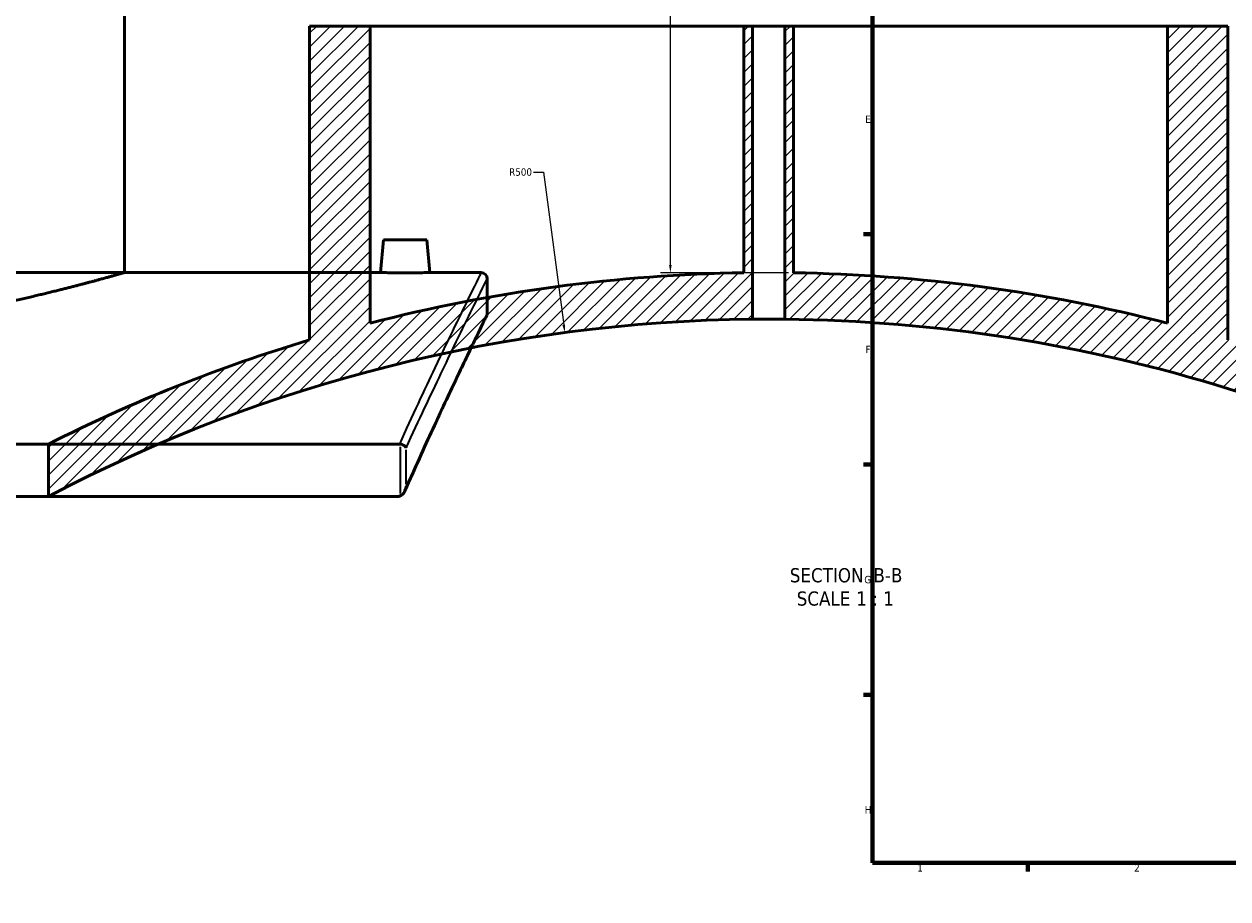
# Model space of a CAD drawing. Header units: millimetres. Extents: x -634 to 1183, y -305 to 935.
# Tile 2 of 12: x -253 to 135, y 8 to 291. Entities that reach past the tile are written whole.
import ezdxf

# ---------------------------------------------------------------- set-up
doc = ezdxf.new("R2010")
doc.units = ezdxf.units.MM
for name, color, linetype, lineweight in [('Border (ANSI)', 7, 'Continuous', 70), ('Dimension (ANSI)', 7, 'Continuous', 25), ('Hatch (ANSI)', 7, 'Continuous', 18), ('Symbol (ANSI)', 7, 'Continuous', 25), ('Visible (ANSI)', 7, 'Continuous', 50), ('Visible Narrow (ANSI)', 7, 'Continuous', 35)]:
    doc.layers.add(name, color=color, linetype=linetype, lineweight=lineweight)
doc.styles.add('Label Text (ANSI)', font='tahoma.ttf')
doc.styles.add('Note Text (ANSI)', font='tahoma.ttf')
doc.dimstyles.new('Default - mm (ANSI)', dxfattribs={"dimtxt": 2.399999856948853, "dimasz": 2.5, "dimexe": 3.175, "dimexo": 1.6002, "dimgap": 0.7999999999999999, "dimtad": 0, "dimtoh": 1, "dimdec": 0, "dimrnd": 1e-08, "dimzin": 4, "dimdsep": 46, "dimtxsty": 'Note Text (ANSI)', "dimcen": 0.09, "dimdle": 10, "dimclrd": 256, "dimclre": 256, "dimclrt": 5, "dimadec": 1, "dimazin": 1, "dimtfac": 1.270000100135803, "dimtofl": 0, "dimtmove": 0, "dimatfit": 3, "dimfxl": 1, "dimtolj": 1, "dimtzin": 4, "dimlwd": -1, "dimlwe": -1, "dimarcsym": 0})

# ---------------------------------------------------------------- blocks, each defined once
blk = doc.blocks.new('Borders Default Border')
at = {"layer": 'Border (ANSI)'}
for p, q in [((20, 222.7499961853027), (17.20000028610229, 222.7499961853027)), ((20, 148.5000038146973), (17.20000028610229, 148.5000038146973)), ((20, 74.25000190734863), (17.20000028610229, 74.25000190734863)), ((70.08333206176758, 20), (70.08333206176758, 17.20000028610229))]:
    blk.add_line(p, q, dxfattribs=at)
at = {"layer": 'Border (ANSI)', "flags": 128}
blk.add_lwpolyline([(20, 20), (20, 574.0000152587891), (820.9999847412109, 574.0000152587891), (820.9999847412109, 20), (20, 20)], dxfattribs=at)
at = {"layer": 'Border (ANSI)', "color": 5, "true_color": 0x0000ff, "char_height": 2.39999994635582, "attachment_point": 7, "style": 'Note Text (ANSI)'}
for s, insert in [('E', (17.71423082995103, 258.6750000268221)), ('F', (17.77938474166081, 184.4250000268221)), ('G', (17.40381752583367, 110.1283225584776)), ('H', (17.52557601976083, 35.92500002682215)), ('1', (34.50022139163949, 17.20000005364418)), ('2', (104.39731425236, 17.20000005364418))]:
    blk.add_mtext(s, dxfattribs=dict(at, insert=insert))
blk = doc.blocks.new('*D12')
at = {"layer": 'Defpoints', "color": 0, "transparency": 16777216}
for p in [(-78.45785921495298, 369.7348524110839), (-45.10844277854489, 210.3525015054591), (-5.383108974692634, 210.3525015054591)]:
    blk.add_point(p, dxfattribs=at)
at = {"layer": 'Dimension (ANSI)', "transparency": 16777216}
for p, q in [((-76.85765921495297, 369.7348524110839), (-41.93344277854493, 369.7348524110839)), ((-45.10844277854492, 367.2348524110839), (-45.10844277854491, 314.9612190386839)), ((-45.10844277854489, 212.8525015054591), (-45.10844277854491, 308.4564510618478)), ((-6.983308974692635, 210.3525015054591), (-48.2834427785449, 210.3525015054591))]:
    blk.add_line(p, q, dxfattribs=at)
for points in [[(-45.52510944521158, 367.2348524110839), (-44.69177611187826, 367.2348524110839), (-45.10844277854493, 369.7348524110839)], [(-45.52510944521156, 212.8525015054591), (-44.69177611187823, 212.8525015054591), (-45.10844277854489, 210.3525015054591)]]:
    blk.add_solid(points, dxfattribs=at)
at = {"layer": 'Dimension (ANSI)', "color": 5, "transparency": 16777216, "insert": (-46.35760320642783, 309.2564510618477), "char_height": 2.399999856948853, "attachment_point": 1, "rotation": 90, "style": 'Note Text (ANSI)'}
blk.add_mtext('\\A1;159', dxfattribs=at)
blk = doc.blocks.new('*D13')
at = {"layer": 'Defpoints', "color": 0, "transparency": 16777216}
for p in [(-79.14755931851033, 191.0708093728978), (-13.38310897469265, -304.5853588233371)]:
    blk.add_point(p, dxfattribs=at)
at = {"layer": 'Dimension (ANSI)', "transparency": 16777216}
for p, q in [((-89.19818085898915, 242.803128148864), (-86.01148582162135, 242.803128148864)), ((-86.01148582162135, 242.803128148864), (-79.47638157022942, 193.549090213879))]:
    blk.add_line(p, q, dxfattribs=at)
blk.add_solid([(-79.06333476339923, 193.6038939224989), (-79.88942837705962, 193.4942865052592), (-79.14755931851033, 191.0708093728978)], dxfattribs=at)
at = {"layer": 'Dimension (ANSI)', "color": 5, "transparency": 16777216, "insert": (-97.07568207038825, 244.0522885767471), "char_height": 2.399999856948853, "attachment_point": 1, "style": 'Note Text (ANSI)'}
blk.add_mtext('\\A1;R500', dxfattribs=at)

msp = doc.modelspace()

# ---------------------------------------------------------------- hatches: boundary and pattern name
at = {"layer": 'Hatch (ANSI)'}
h = msp.add_hatch(dxfattribs=at)
h.set_pattern_fill('ANSI31', color=256, scale=25.4, style=0)
h.set_pattern_definition([(45, (0, 0), (-2.245064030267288, 2.245064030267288), [])])
edge = h.paths.add_edge_path()
edge.add_line((115.1168910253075, 289.9219901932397), (115.1168910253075, 194.1257298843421))
edge.add_ellipse((-13.38310897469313, -304.5853588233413), major_axis=(-498.7110887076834, 128.5000000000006), ratio=1, start_angle=270, end_angle=283.5587210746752)
edge.add_line((-5.383108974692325, 210.352501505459), (-5.383108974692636, 289.9219901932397))
edge.add_line((-5.383108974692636, 289.9219901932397), (-8.18310897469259, 289.9219901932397))
edge.add_line((-8.18310897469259, 289.9219901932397), (-8.183108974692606, 195.3876004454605))
edge.add_ellipse((-13.38310897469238, -304.5853588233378), major_axis=(499.9729592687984, -5.199999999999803), ratio=1, start_angle=56.642699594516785, end_angle=90, ccw=False)
edge.add_line((265.8745724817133, 110.1617295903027), (270.4168910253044, 110.1617295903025))
edge.add_line((270.4168910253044, 110.1617295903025), (270.4168910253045, 125.1617295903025))
edge.add_ellipse((-13.38310897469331, -304.58535882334), major_axis=(-429.7470884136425, 283.799999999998), ratio=1, start_angle=270, end_angle=286.7392264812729)
edge.add_line((134.616891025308, 188.6904261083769), (134.6168910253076, 289.9219901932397))
edge.add_line((134.6168910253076, 289.9219901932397), (115.1168910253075, 289.9219901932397))
edge = h.paths.add_edge_path()
edge.add_line((-141.8831089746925, 194.1257298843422), (-141.8831089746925, 289.9219901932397))
edge.add_line((-141.8831089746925, 289.9219901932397), (-161.3831089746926, 289.9219901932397))
edge.add_line((-161.3831089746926, 289.9219901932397), (-161.3831089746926, 188.6904261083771))
edge.add_ellipse((-13.38310897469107, -304.5853588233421), major_axis=(-493.2757849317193, -148.0000000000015), ratio=1, start_angle=270, end_angle=280.0986750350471)
edge.add_line((-245.5831089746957, 155.0973143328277), (-245.5831089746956, 138.227423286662))
edge.add_ellipse((-13.38310897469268, -304.5853588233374), major_axis=(442.8127821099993, 232.200000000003), ratio=1, start_angle=62.924488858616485, end_angle=90, ccw=False)
edge.add_line((-18.58310897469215, 195.3876004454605), (-18.58310897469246, 289.9219901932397))
edge.add_line((-18.58310897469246, 289.9219901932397), (-21.38310897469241, 289.9219901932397))
edge.add_line((-21.38310897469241, 289.9219901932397), (-21.38310897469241, 210.352501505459))
edge.add_ellipse((-13.38310897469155, -304.5853588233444), major_axis=(-514.9378603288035, -8.000000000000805), ratio=1, start_angle=270, end_angle=283.5587210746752)

# ---------------------------------------------------------------- linework, layer by layer
at = {"layer": 'Visible (ANSI)'}
for p, q in [((-221.103837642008, 210.4146411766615), (-221.103837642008, 390.4146411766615)), ((-161.3831089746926, 289.9219901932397), (-141.8831089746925, 289.9219901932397)), ((-161.3831089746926, 289.9219901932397), (-161.3831089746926, 188.6904261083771)), ((-141.8831089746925, 194.1257298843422), (-141.8831089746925, 289.9219901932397)), ((-141.8831089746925, 289.9219901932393), (-21.38310897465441, 289.9219901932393)), ((-21.38310897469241, 289.9219901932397), (-18.58310897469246, 289.9219901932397)), ((-21.38310897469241, 289.9219901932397), (-21.38310897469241, 210.352501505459)), ((-18.58310897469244, 195.3876004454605), (-18.58310897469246, 289.9219901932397)), ((-18.58310897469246, 289.9219901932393), (-8.18310897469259, 289.9219901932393)), ((-8.18310897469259, 289.9219901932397), (-5.383108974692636, 289.9219901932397)), ((-8.18310897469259, 289.9219901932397), (-8.183108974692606, 195.3876004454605)), ((-5.383108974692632, 210.352501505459), (-5.383108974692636, 289.9219901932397)), ((-5.383108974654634, 289.9219901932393), (115.1168910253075, 289.9219901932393)), ((115.1168910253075, 289.9219901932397), (115.1168910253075, 194.1257298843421)), ((115.1168910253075, 289.9219901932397), (134.6168910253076, 289.9219901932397)), ((134.6168910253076, 188.6904261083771), (134.6168910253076, 289.9219901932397)), ((-137.6038376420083, 221.0146411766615), (-138.5312174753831, 210.4146411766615)), ((-137.6038376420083, 221.0146411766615), (-123.6038376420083, 221.0146411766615)), ((-123.6038376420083, 221.0146411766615), (-122.6764578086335, 210.4146411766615)), ((-221.103837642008, 210.4146411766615), (-138.5312174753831, 210.4146411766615)), ((-122.6764578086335, 210.4146411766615), (-106.1038376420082, 210.4146411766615)), ((-104.1038376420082, 208.4146411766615), (-104.1038376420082, 197.4146411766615)), ((-132.4481894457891, 155.0973143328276), (-605.7594858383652, 155.0973143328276)), ((-245.5831089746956, 155.0973143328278), (-245.5831089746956, 138.227423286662)), ((-605.3352531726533, 138.2274232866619), (-132.8724221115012, 138.2274232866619))]:
    msp.add_line(p, q, dxfattribs=at)
for centre, radius, start, end in [((-13.38310897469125, -304.5853588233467), 515.0000000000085, 90.89006732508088, 104.448788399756), ((-106.1038376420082, 208.4146411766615), 2, 0, 90), ((-13.38310897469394, -304.5853588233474), 515.0000000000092, 75.55121160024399, 89.10993267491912), ((-13.38310897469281, -304.5853588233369), 499.9999999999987, 90.59588684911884, 117.6713979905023), ((-106.1038376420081, 197.4146411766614), 2, 333.9845579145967, 0), ((-13.38310897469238, -304.5853588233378), 499.9999999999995, 56.04681274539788, 89.40411315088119), ((-13.38310897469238, -304.5853588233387), 515.0000000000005, 106.7010839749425, 116.7997590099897)]:
    msp.add_arc(centre, radius, start, end, dxfattribs=at)
for points, knots in [([(-221.103837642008, 210.4146411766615), (-221.1038376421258, 210.4146411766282), (-222.0037149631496, 210.1535785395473), (-225.7752182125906, 209.0884877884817), (-228.6458621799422, 208.2851343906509), (-236.2144802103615, 206.2642095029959), (-240.9184657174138, 205.04664851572), (-251.7670057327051, 202.4266976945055), (-257.9123414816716, 201.0267685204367), (-270.9933553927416, 198.3119675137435), (-278.3848110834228, 196.9002663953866), (-294.494661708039, 194.237675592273), (-303.2129309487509, 192.9895098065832), (-321.4277856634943, 190.9064642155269), (-330.9398874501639, 190.0720879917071), (-350.1028314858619, 188.9635656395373), (-359.7539303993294, 188.6904261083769), (-378.4537448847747, 188.6904261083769), (-388.1048437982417, 188.9635656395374), (-407.2677878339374, 190.0720879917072), (-416.7798896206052, 190.9064642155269), (-434.9947443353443, 192.9895098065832), (-443.7130135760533, 194.237675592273), (-459.8228642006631, 196.9002663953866), (-467.2143198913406, 198.3119675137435), (-480.2953338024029, 201.0267685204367), (-486.440669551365, 202.4266976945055), (-497.2892095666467, 205.04664851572), (-501.9931950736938, 206.2642095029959), (-509.5618131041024, 208.2851343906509), (-512.4324570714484, 209.0884877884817), (-516.2039603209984, 210.1535785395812), (-517.103837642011, 210.4146411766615), (-517.1038376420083, 210.4146411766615)], [22.4369835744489, 22.4369835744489, 22.43698357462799, 22.43698357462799, 25.24125729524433, 25.24125729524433, 28.04553101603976, 28.04553101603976, 30.84980473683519, 30.84980473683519, 33.65407845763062, 33.65407845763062, 36.45905063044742, 36.45905063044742, 39.26402280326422, 39.26402280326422, 42.06899497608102, 42.06899497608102, 44.87396714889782, 44.87396714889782, 47.67893932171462, 47.67893932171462, 50.48391149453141, 50.48391149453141, 53.28888366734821, 53.28888366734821, 56.09385584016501, 56.09385584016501, 58.89812956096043, 58.89812956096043, 61.70240328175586, 61.70240328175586, 64.5066770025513, 64.5066770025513, 67.31095072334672, 67.31095072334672, 67.31095072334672, 67.31095072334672]), ([(-122.6764578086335, 210.4146411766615), (-122.6764578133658, 210.4146411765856), (-122.8752240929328, 210.4114569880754), (-123.6837708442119, 210.3999421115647), (-124.2935543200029, 210.391776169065), (-125.7009272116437, 210.3764329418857), (-126.5923848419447, 210.3682604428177), (-128.545934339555, 210.3567322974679), (-129.6080291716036, 210.3535422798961), (-131.5996461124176, 210.3535422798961), (-132.6617409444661, 210.3567322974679), (-134.6152904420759, 210.3682604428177), (-135.5067480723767, 210.3764329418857), (-136.9141209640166, 210.391776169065), (-137.523904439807, 210.3999421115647), (-138.3324511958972, 210.4114569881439), (-138.5312174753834, 210.4146411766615), (-138.531217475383, 210.4146411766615)], [1.194878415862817, 1.194878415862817, 1.194878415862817, 1.194878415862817, 1.493575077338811, 1.493575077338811, 1.792271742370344, 1.792271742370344, 2.091014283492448, 2.091014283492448, 2.389756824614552, 2.389756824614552, 2.688499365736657, 2.688499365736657, 2.987241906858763, 2.987241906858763, 3.285938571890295, 3.285938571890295, 3.584635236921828, 3.584635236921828, 3.584635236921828, 3.584635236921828]), ([(-104.306485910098, 196.5374144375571), (-104.3064859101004, 196.537414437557), (-104.4017091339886, 196.3423978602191), (-104.7816888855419, 195.5631641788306), (-105.0664455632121, 194.9789458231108), (-105.8227274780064, 193.4238704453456), (-106.2942506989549, 192.4530156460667), (-107.4194723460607, 190.1289542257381), (-108.0731665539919, 188.7757535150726), (-109.5564018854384, 185.6928904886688), (-110.3859368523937, 183.9632375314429), (-112.2129474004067, 180.1347332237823), (-113.2104154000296, 178.0358940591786), (-115.3640159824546, 173.4773276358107), (-116.52014023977, 171.0176145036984), (-118.9806489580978, 165.7462591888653), (-120.2850503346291, 162.9345768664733), (-123.0306663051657, 156.9688132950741), (-124.4718609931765, 153.8147693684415), (-127.4782853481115, 147.1751545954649), (-129.0434860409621, 143.689645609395), (-130.6640588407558, 140.0436550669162)], [30.35783581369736, 30.35783581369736, 30.35783581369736, 30.35783581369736, 32.78231295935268, 32.78231295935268, 35.206790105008, 35.206790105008, 37.63126725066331, 37.63126725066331, 40.05574439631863, 40.05574439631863, 42.48022154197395, 42.48022154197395, 44.90469868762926, 44.90469868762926, 47.32917583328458, 47.32917583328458, 49.7536529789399, 49.7536529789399, 52.17813012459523, 52.17813012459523, 54.60260727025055, 54.60260727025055, 54.60260727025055, 54.60260727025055]), ([(-8.183108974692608, 195.3876004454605), (-8.183108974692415, 195.3876004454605), (-8.31359787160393, 195.3890109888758), (-8.84427835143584, 195.3941101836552), (-9.244469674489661, 195.3977257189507), (-10.16783775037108, 195.4045162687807), (-10.752563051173, 195.4081317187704), (-12.03373413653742, 195.4132307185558), (-12.73018031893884, 195.4146411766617), (-14.03603763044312, 195.4146411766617), (-14.73248381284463, 195.4132307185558), (-16.01365489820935, 195.4081317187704), (-16.59838019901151, 195.4045162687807), (-17.52174827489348, 195.3977257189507), (-17.92193959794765, 195.3941101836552), (-18.45262007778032, 195.3890109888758), (-18.58310897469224, 195.3876004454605), (-18.58310897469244, 195.3876004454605)], [0, 0, 0, 0, 0.1958785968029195, 0.1958785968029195, 0.391757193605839, 0.391757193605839, 0.5876357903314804, 0.5876357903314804, 0.7835143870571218, 0.7835143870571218, 0.9793929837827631, 0.9793929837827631, 1.175271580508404, 1.175271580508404, 1.371150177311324, 1.371150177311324, 1.567028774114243, 1.567028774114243, 1.567028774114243, 1.567028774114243]), ([(-130.2460926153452, 153.8652492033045), (-130.2465649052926, 153.866565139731), (-130.2470404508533, 153.8678810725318), (-130.29552172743, 154.0011261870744), (-130.3762566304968, 154.1330422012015), (-130.596824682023, 154.3833969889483), (-130.7350640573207, 154.5020711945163), (-131.0821900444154, 154.7295076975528), (-131.295595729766, 154.8353175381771), (-131.7420653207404, 154.9925563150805), (-131.965405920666, 155.047744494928), (-132.1953579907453, 155.0798479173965)], [-0.2970416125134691, -0.2970416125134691, -0.2970416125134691, -0.2970416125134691, -0.296299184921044, -0.296299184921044, -0.2218664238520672, -0.2218664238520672, -0.1493658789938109, -0.1493658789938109, -0.06965466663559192, -0.06965466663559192, 0, 0, 0, 0]), ([(-132.1953579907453, 138.3505949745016), (-132.0301755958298, 138.4113071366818), (-131.876445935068, 138.5002515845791), (-131.5161973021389, 138.7672025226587), (-131.3249672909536, 138.9715625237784), (-130.93578730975, 139.4851143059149), (-130.7360991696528, 139.8477286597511), (-130.4164107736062, 140.6595896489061), (-130.306618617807, 141.0899827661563), (-130.247040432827, 141.5153696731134), (-130.2465648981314, 141.5187881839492), (-130.2460926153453, 141.5222066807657)], [-0.4582408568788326, -0.4582408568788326, -0.4582408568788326, -0.4582408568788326, -0.3947053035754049, -0.3947053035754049, -0.2937934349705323, -0.2937934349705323, -0.1487656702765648, -0.1487656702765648, 0, 0, 0.001205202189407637, 0.001205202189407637, 0.001205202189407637, 0.001205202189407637]), ([(-132.1953579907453, 138.3505949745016), (-132.2821303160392, 138.3187021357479), (-132.3709475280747, 138.2925535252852), (-132.5964055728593, 138.2429505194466), (-132.7341331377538, 138.2274232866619), (-132.8724221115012, 138.2274232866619)], [0.3032425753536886, 0.3032425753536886, 0.3032425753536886, 0.3032425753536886, 0.3310597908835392, 0.3310597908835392, 0.3726476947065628, 0.3726476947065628, 0.3726476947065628, 0.3726476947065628])]:
    msp.add_open_spline(points, degree=3, knots=knots, dxfattribs=at)
msp.add_open_spline([(-132.4481894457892, 155.0973143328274), (-132.3632735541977, 155.0973143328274), (-132.2788242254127, 155.0915005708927), (-132.1953579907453, 155.0798479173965)], degree=3, dxfattribs=at)
at = {"layer": 'Visible Narrow (ANSI)'}
for p, q in [((-132.1953579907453, 154.2433852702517), (-132.1953579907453, 139.1870576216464)), ((-130.2460926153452, 142.1393588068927), (-130.2460926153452, 153.2480970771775))]:
    msp.add_line(p, q, dxfattribs=at)
for points, knots in [([(-106.1038376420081, 210.4146411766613), (-106.103837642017, 210.4146411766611), (-107.4144902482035, 207.7912262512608), (-112.4937637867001, 197.4494932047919), (-116.2588768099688, 189.736453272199), (-124.3767750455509, 172.6119433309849), (-128.2193994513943, 164.3889905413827), (-132.4481894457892, 155.0973143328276)], [-25.92191066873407, -25.92191066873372, -25.92191066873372, -25.92191066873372, -16.97519599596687, -16.97519599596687, -8.02848631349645, -8.02848631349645, -1.740937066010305, -1.740937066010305, -1.740937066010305, -1.740937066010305]), ([(-130.2460926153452, 153.8652492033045), (-126.1088151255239, 162.8943466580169), (-122.3452741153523, 170.8993306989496), (-114.2786231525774, 187.8167569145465), (-110.5061889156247, 195.4998432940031), (-105.4170387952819, 205.8014142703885), (-104.1038376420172, 208.4146411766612), (-104.1038376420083, 208.4146411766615)], [1.866487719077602, 1.866487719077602, 1.866487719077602, 1.866487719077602, 8.02848631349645, 8.02848631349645, 16.97519599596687, 16.97519599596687, 25.92191066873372, 25.92191066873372, 25.92191066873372, 25.92191066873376]), ([(-104.1038376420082, 197.4146411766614), (-104.1038376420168, 197.4146411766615), (-105.3720271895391, 194.8360111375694), (-110.2857633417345, 184.668922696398), (-113.928016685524, 177.0853924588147), (-121.9531077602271, 159.868076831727), (-125.8964417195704, 151.277426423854), (-130.2460926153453, 141.5222066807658)], [30.35783581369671, 30.35783581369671, 30.35783581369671, 30.35783581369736, 39.14964121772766, 39.14964121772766, 47.9414416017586, 47.9414416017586, 54.45471802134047, 54.45471802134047, 54.45471802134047, 54.45471802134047])]:
    msp.add_open_spline(points, degree=3, knots=knots, dxfattribs=at)

# ---------------------------------------------------------------- block references
msp.add_blockref('Borders Default Border', (0, 0))

# ---------------------------------------------------------------- texts
at = {"layer": 'Symbol (ANSI)', "char_height": 4.571999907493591, "attachment_point": 7, "style": 'Label Text (ANSI)'}
for s, insert in [('SECTION', (-6.603762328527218, 110.41638484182)), (' B-B', (18.63048582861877, 110.5127154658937)), ('SCALE', (-4.380748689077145, 102.9035275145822)), (' 1 : 1', (13.0877700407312, 102.9850380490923))]:
    msp.add_mtext(s, dxfattribs=dict(at, insert=insert))

# ---------------------------------------------------------------- dimensions: what is measured, and where the dimension line sits
at = {"layer": 'Dimension (ANSI)'}
dim = msp.add_linear_dim(base=(-45.10844277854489, 210.3525015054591), p1=(-78.45785921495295, 369.7348524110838), p2=(-5.383108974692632, 210.352501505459), angle=90, dimstyle='Default - mm (ANSI)', override={"dimgap": 0.7999999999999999, "dimtoh": 0, "dimdec": 0, "dimtol": 0, "dimlim": 0, "dimtp": 0, "dimtm": -0, "dimtdec": 2, "dimatfit": 1}, dxfattribs=at)
dim.commit()
dim.dimension.update_dxf_attribs({"geometry": '*D12', "text_midpoint": (-45.10844277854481, 311.7088350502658), "dimtype": 160})
dim = msp.add_radius_dim(center=(-13.38310897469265, -304.5853588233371), mpoint=(-79.14755931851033, 191.0708093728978), dimstyle='Default - mm (ANSI)', override={"dimgap": 0.7999999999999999, "dimtih": 1, "dimdec": 0, "dimlfac": 1.000000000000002, "dimcen": 0, "dimtol": 0, "dimlim": 0, "dimtp": 0, "dimtm": -0, "dimtdec": 2}, dxfattribs=at)
dim.commit()
dim.dimension.update_dxf_attribs({"geometry": '*D13', "text_midpoint": (-93.53693146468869, 242.803128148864), "dimtype": 164})

doc.saveas('drawing.dxf')
